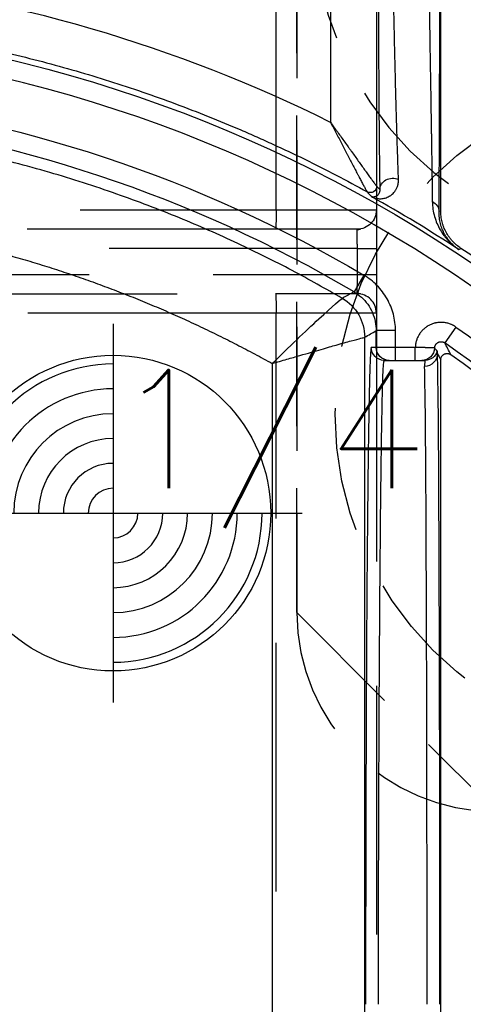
# Model space of a CAD drawing. Extents: x 2651 to 7771, y -1163 to 1075.
# Tile 122 of 256: x 4121 to 4130, y 264 to 284. Entities that reach past the tile are written whole.
import ezdxf

# ---------------------------------------------------------------- set-up
doc = ezdxf.new("R2010")
doc.units = 0
doc.header["$LTSCALE"] = 10
for name, pattern in [('CNSHID', [4, 3, -1]), ('DASHED', [0.75, 0.5, -0.25]), ('HIDDEN', [0.375, 0.25, -0.125])]:
    doc.linetypes.add(name, pattern=pattern)
doc.layers.get('0').update_dxf_attribs({"linetype": 'CONTINUOUS'})
doc.layers.get('Defpoints').update_dxf_attribs({"linetype": 'CONTINUOUS'})
for name, color, linetype in [('1', 7, 'CONTINUOUS'), ('204', 7, 'CONTINUOUS'), ('COOL', 150, 'HIDDEN'), ('DIM', 3, 'CONTINUOUS'), ('LAYER_103', 7, 'CONTINUOUS'), ('PIN', 3, 'CONTINUOUS'), ('WL1-HL', 4, 'CNSHID')]:
    doc.layers.add(name, color=color, linetype=linetype)
doc.styles.get("Standard").update_dxf_attribs({"font": 'romans.shx'})
doc.dimstyles.new('MM& INCH5', dxfattribs={"dimtxt": 5, "dimasz": 2.5, "dimexe": 1, "dimexo": 0.5, "dimtad": 0, "dimrnd": 1.38778e-17, "dimzin": 9, "dimdsep": 46, "dimtxsty": 'Standard', "dimblk": 'CLOSED', "dimcen": 0, "dimclrd": 3, "dimclre": 3, "dimclrt": 3, "dimazin": 2, "dimtfac": 0.75, "dimtofl": 0, "dimtmove": 0, "dimatfit": 3, "dimfxl": 0, "dimtolj": 1, "dimarcsym": 0})
doc.dimstyles.new('T5', dxfattribs={"dimtxt": 5, "dimasz": 4, "dimexe": 1.5, "dimexo": 1, "dimgap": 1.5, "dimtad": 0, "dimrnd": 1.38778e-17, "dimzin": 9, "dimdsep": 46, "dimtxsty": 'Standard', "dimblk": 'CLOSED', "dimcen": 0, "dimclrd": 3, "dimclre": 3, "dimclrt": 3, "dimazin": 2, "dimtfac": 0.75, "dimtofl": 0, "dimtmove": 0, "dimatfit": 3, "dimfxl": 0, "dimtolj": 1, "dimarcsym": 0})

# ---------------------------------------------------------------- blocks, each defined once
blk = doc.blocks.new('DSD')
at = {"layer": '1', "color": 6, "linetype": 'DASHED'}
for p, q in [((499.908, 511.092), (499.908, 526.896)), ((501.927, 526.896), (501.927, 511.092)), ((499.908, 511.092), (501.927, 511.092)), ((499.898, 510.703), (462.919, 510.703)), ((501.538, 510.703), (499.898, 510.703)), ((501.545, 510.315), (468.644, 510.315)), ((501.545, 509.797), (501.545, 510.315)), ((501.545, 510.315), (501.927, 510.315)), ((501.927, 510.315), (501.927, 509.797)), ((468.644, 509.797), (501.545, 509.797)), ((501.545, 509.797), (501.927, 509.797)), ((462.919, 509.408), (499.898, 509.408)), ((501.538, 509.408), (499.898, 509.408)), ((499.908, 459.883), (499.908, 509.019)), ((501.927, 509.019), (499.908, 509.019)), ((501.927, 509.019), (501.927, 460.933)), ((501.922, 508.326), (501.922, 508.663))]:
    blk.add_line(p, q, dxfattribs=at)
at = {"layer": '1', "color": 7, "linetype": 'Continuous'}
for p, q in [((503.222, 511.076), (503.222, 526.911)), ((502.084, 508.067), (502.182, 508.067)), ((502.182, 508.067), (502.312, 508.067)), ((502.312, 508.067), (502.711, 508.067)), ((503.222, 464.844), (503.222, 508.076))]:
    blk.add_line(p, q, dxfattribs=at)
at = {"layer": '1', "color": 252, "linetype": 'Continuous'}
for p, q in [((501.935, 511.57), (501.935, 526.418)), ((501.004, 525.133), (501.004, 512.855)), ((503.222, 511.076), (503.189, 511.058)), ((503.586, 510.294), (503.63, 510.319)), ((501.675, 509.779), (501.477, 509.445)), ((501.923, 508.664), (501.923, 508.326)), ((502.312, 508.664), (501.923, 508.664)), ((502.312, 508.326), (502.312, 508.664)), ((503.526, 508.737), (503.303, 508.419)), ((501.692, 464.145), (501.692, 508.531)), ((501.923, 508.326), (501.825, 508.326)), ((502.312, 508.326), (501.923, 508.326)), ((502.711, 508.326), (502.312, 508.326)), ((502.312, 508.067), (502.312, 508.326)), ((502.711, 508.067), (502.711, 508.326)), ((499.831, 508.003), (499.831, 464.659))]:
    blk.add_line(p, q, dxfattribs=at)
at = {"layer": '1', "color": 252, "linetype": 'Continuous', "extrusion": (0, 0, -1)}
for radius, start, end in [(28.376, 96.2147, 157.8612), (27.006, 96.1879, 120.5226), (27.132, 125.0137, 166.7286)]:
    blk.add_arc((-487.959, 486.516), radius, start, end, dxfattribs=at)
at = {"layer": '1', "color": 110, "linetype": 'Continuous'}
blk.add_arc((487.959, 486.516), 27.988, 21.018, 83.7852, dxfattribs=at)
at = {"layer": '1', "color": 252, "linetype": 'Continuous'}
for radius, start, end in [(26.617, 59.4774, 83.8121), (26.743, 13.2714, 54.9863)]:
    blk.add_arc((487.959, 486.516), radius, start, end, dxfattribs=at)
at = {"layer": '1', "color": 7, "linetype": 'Continuous'}
for radius, start, end in [(28.454, 56.6874, 60.8315), (28.499, 23.1464, 56.6401), (26.62, 13.3184, 54.4749)]:
    blk.add_arc((487.959, 486.516), radius, start, end, dxfattribs=at)
at = {"layer": '1', "color": 6, "linetype": 'DASHED', "extrusion": (0, 0, -1)}
blk.add_arc((-501.538, 511.092), 0.389, 180, 270, dxfattribs=at)
at = {"layer": '1', "color": 6, "linetype": 'DASHED'}
blk.add_arc((501.538, 509.019), 0.389, 0, 90, dxfattribs=at)
at = {"layer": '1', "color": 7, "linetype": 'Continuous'}
for centre, major_axis, ratio, start_param, end_param in [((487.939, 486.516), (-29.401, 0), 1, 4.251891, 4.60449), ((502.89, 495.113), (0, 12.954), 0.004451, 4.712389, 6.146594)]:
    blk.add_ellipse(centre, major_axis=major_axis, ratio=ratio, start_param=start_param, end_param=end_param, dxfattribs=at)
at = {"layer": '1', "color": 252, "linetype": 'Continuous', "extrusion": (0, 0, -1)}
for centre, major_axis, ratio, start_param, end_param in [((502.255, 511.501), (0.259, 0.004), 0.885838, 3.160401, 5.197109), ((501.805, 511.57), (-0.072, -0.108), 0.998651, 4.124129, 6.199042), ((501.805, 511.57), (0.0968, 0.0861), 0.999914, 0.727159, 2.802769), ((502.93, 511.058), (0.259, -0.002), 0.892611, 5.202832, 6.273506), ((500.785, 508.531), (-0.452, 0.786), 0.999949, 1.049185, 2.092408), ((500.785, 508.531), (-0.106, -0.901), 0.999761, 3.551938, 4.595151), ((502.084, 508.326), (0, -0.259), 0.999962, 0, 1.570796), ((502.182, 508.326), (0, 0.259), 0.999962, 3.141593, 4.712389), ((502.841, 508.326), (0, -0.259), 0.999989, 4.746385, 6.283185), ((502.905, 508.326), (0, -0.259), 0.999977, 4.993749, 6.283185), ((502.897, 508.203), (-0.259, -0.008), 0.990677, 3.173626, 4.743828)]:
    blk.add_ellipse(centre, major_axis=major_axis, ratio=ratio, start_param=start_param, end_param=end_param, dxfattribs=at)
at = {"layer": '1', "color": 252, "linetype": 'Continuous'}
for centre, major_axis, ratio, start_param, end_param in [((464.37, 486.503), (-47.418, -0.042), 0.865972, 3.795115, 3.797219), ((503.149, 495.113), (0, 13.213), 0.004363, 4.712389, 6.146594)]:
    blk.add_ellipse(centre, major_axis=major_axis, ratio=ratio, start_param=start_param, end_param=end_param, dxfattribs=at)
for points, knots in [([(501.961, 518.374), (501.961, 518.2), (501.961, 518.025), (501.961, 517.764), (501.961, 517.634), (501.962, 517.504), (501.962, 517.417), (501.962, 517.373), (501.962, 517.157), (501.962, 516.815), (501.963, 516.31), (501.965, 515.813), (501.966, 515.489), (501.967, 515.247), (501.967, 515.127), (501.967, 515.008), (501.968, 514.948), (501.968, 514.928), (501.968, 514.889), (501.969, 514.712), (501.97, 514.384), (501.973, 513.941), (501.974, 513.658), (501.976, 513.382), (501.977, 513.247), (501.978, 513.082), (501.978, 513.049), (501.979, 512.984), (501.979, 512.952), (501.98, 512.856), (501.981, 512.794), (501.982, 512.609), (501.984, 512.373), (501.987, 512.158), (501.989, 511.952), (501.99, 511.854), (501.993, 511.67), (501.994, 511.583), (501.996, 511.501)], [0, 0, 0, 0, 0.0625, 0.0625, 0.09375, 0.109375, 0.109375, 0.125, 0.125, 0.1875, 0.25, 0.3125, 0.375, 0.375, 0.40625, 0.421875, 0.421875, 0.429688, 0.429688, 0.4375, 0.5, 0.5625, 0.625, 0.625, 0.6875, 0.6875, 0.703125, 0.703125, 0.71875, 0.71875, 0.75, 0.75, 0.8125, 0.875, 0.875, 0.9375, 0.9375, 1, 1, 1, 1]), ([(503.189, 511.058), (503.189, 511.139), (503.19, 511.225), (503.191, 511.41), (503.192, 511.508), (503.193, 511.714), (503.194, 511.932), (503.196, 512.171), (503.196, 512.327), (503.196, 512.374), (503.197, 512.422), (503.197, 512.454), (503.197, 512.47), (503.197, 512.551), (503.197, 512.617), (503.198, 512.817), (503.199, 512.954), (503.2, 513.235), (503.201, 513.523), (503.201, 513.824), (503.202, 514.055), (503.202, 514.172), (503.202, 514.31), (503.203, 514.37), (503.203, 514.409), (503.203, 514.429), (503.203, 514.61), (503.203, 514.772), (503.204, 515.099), (503.205, 515.43), (503.205, 515.935), (503.206, 516.278), (503.206, 516.538), (503.206, 516.669), (503.206, 516.8), (503.206, 516.888), (503.206, 516.932), (503.206, 517.153), (503.206, 517.506), (503.206, 517.861), (503.206, 518.039)], [0, 0, 0, 0, 0.0625, 0.0625, 0.125, 0.125, 0.1875, 0.25, 0.25, 0.265625, 0.273438, 0.273438, 0.28125, 0.28125, 0.3125, 0.3125, 0.375, 0.375, 0.4375, 0.5, 0.5, 0.53125, 0.546875, 0.554688, 0.554688, 0.5625, 0.5625, 0.625, 0.625, 0.6875, 0.75, 0.8125, 0.8125, 0.84375, 0.859375, 0.859375, 0.875, 0.875, 0.9375, 1, 1, 1, 1]), ([(501.241, 509.314), (500.906, 509.504), (500.217, 509.894), (499.122, 510.434), (497.945, 510.951), (496.682, 511.431), (495.333, 511.865), (493.899, 512.239), (492.382, 512.55), (491.337, 512.682), (490.803, 512.75)], [0, 0, 0, 0, 0.104323, 0.214554, 0.330692, 0.452738, 0.580692, 0.714553, 0.854323, 1, 1, 1, 1]), ([(502.312, 508.664), (502.312, 508.777), (502.297, 508.887), (502.24, 509.103), (502.197, 509.209), (502.086, 509.403), (502.017, 509.494), (501.86, 509.653), (501.772, 509.722), (501.675, 509.779)], [0, 0, 0, 0, 0.25, 0.25, 0.5, 0.5, 0.75, 0.75, 1, 1, 1, 1]), ([(501.477, 509.445), (501.473, 509.442), (501.469, 509.44), (501.443, 509.426), (501.422, 509.414), (501.347, 509.373), (501.294, 509.344), (501.241, 509.314)], [0, 0, 0, 0, 0.053761, 0.053761, 0.326804, 0.326804, 1, 1, 1, 1]), ([(501.477, 509.445), (501.528, 509.41), (501.632, 509.341), (501.758, 509.197), (501.853, 509.031), (501.912, 508.85), (501.92, 508.725), (501.923, 508.664)], [0, 0, 0, 0, 0.195653, 0.397798, 0.602202, 0.804347, 1, 1, 1, 1]), ([(499.831, 508.003), (500.161, 508.329), (500.499, 508.651), (501.039, 509.15), (501.229, 509.316), (501.241, 509.314)], [0, 0, 0, 0, 0.5, 0.5, 1, 1, 1, 1]), ([(503.526, 508.737), (503.507, 508.751), (503.487, 508.763), (503.461, 508.776), (503.45, 508.781), (503.429, 508.791), (503.413, 508.797), (503.38, 508.809), (503.358, 508.815), (503.324, 508.822), (503.312, 508.824), (503.295, 508.827), (503.283, 508.828), (503.248, 508.831), (503.196, 508.831), (503.15, 508.825), (503.121, 508.82), (503.116, 508.818), (503.104, 508.816), (503.087, 508.811), (503.07, 508.806), (503.038, 508.795), (503.016, 508.786), (502.985, 508.77), (502.975, 508.765), (502.96, 508.756), (502.955, 508.753), (502.945, 508.746), (502.921, 508.73), (502.88, 508.698), (502.847, 508.664), (502.829, 508.642), (502.825, 508.637), (502.818, 508.628), (502.807, 508.614), (502.797, 508.6), (502.779, 508.57), (502.768, 508.55), (502.753, 508.518), (502.749, 508.507), (502.742, 508.491), (502.74, 508.485), (502.737, 508.474), (502.728, 508.447), (502.716, 508.396), (502.712, 508.349), (502.711, 508.326)], [0, 0, 0, 0, 0.0625, 0.0625, 0.078125, 0.09375, 0.125, 0.125, 0.1875, 0.1875, 0.21875, 0.21875, 0.234375, 0.25, 0.3125, 0.375, 0.375, 0.390625, 0.390625, 0.40625, 0.4375, 0.4375, 0.5, 0.5, 0.53125, 0.53125, 0.546875, 0.546875, 0.5625, 0.625, 0.6875, 0.6875, 0.703125, 0.703125, 0.71875, 0.75, 0.75, 0.8125, 0.8125, 0.84375, 0.84375, 0.859375, 0.859375, 0.875, 0.9375, 1, 1, 1, 1]), ([(499.831, 508.003), (499.929, 508.032), (500.117, 508.087), (500.382, 508.163), (500.614, 508.229), (500.812, 508.287), (500.977, 508.335), (501.194, 508.397), (501.436, 508.463), (501.643, 508.517), (501.675, 508.526), (501.691, 508.531)], [0, 0, 0, 0, 0.105119, 0.201549, 0.289295, 0.368365, 0.43877, 0.50053, 0.668056, 0.834313, 1, 1, 1, 1]), ([(501.969, 495.113), (501.969, 495.394), (501.969, 495.967), (501.97, 496.839), (501.972, 497.737), (501.975, 498.655), (501.978, 499.586), (501.982, 500.522), (501.986, 501.455), (501.992, 502.375), (501.998, 503.272), (502.005, 504.132), (502.012, 504.945), (502.02, 505.695), (502.029, 506.369), (502.039, 506.953), (502.049, 507.432), (502.06, 507.789), (502.072, 508.022), (502.08, 508.052), (502.084, 508.067)], [0, 0, 0, 0, 0.041403, 0.084471, 0.129205, 0.175604, 0.223668, 0.273397, 0.324791, 0.377851, 0.432575, 0.488964, 0.547018, 0.606736, 0.668119, 0.731167, 0.795879, 0.862255, 0.930296, 1, 1, 1, 1])]:
    blk.add_open_spline(points, degree=3, knots=knots, dxfattribs=at)
at = {"layer": '1', "color": 7, "linetype": 'Continuous'}
for points, knots in [([(502.372, 511.706), (502.369, 511.786), (502.366, 511.871), (502.36, 512.051), (502.357, 512.146), (502.35, 512.347), (502.344, 512.557), (502.337, 512.787), (502.332, 512.966), (502.33, 513.027), (502.328, 513.105), (502.327, 513.12), (502.327, 513.152), (502.325, 513.199), (502.321, 513.374), (502.316, 513.538), (502.309, 513.806), (502.303, 514.081), (502.292, 514.511), (502.286, 514.81), (502.282, 514.981), (502.282, 515), (502.281, 515.038), (502.28, 515.058), (502.279, 515.115), (502.277, 515.231), (502.274, 515.347), (502.269, 515.581), (502.263, 515.896), (502.254, 516.376), (502.245, 516.865), (502.239, 517.196), (502.235, 517.405), (502.235, 517.447), (502.233, 517.531), (502.231, 517.657), (502.229, 517.826), (502.227, 517.952), (502.225, 518.037), (502.225, 518.079), (502.223, 518.205), (502.221, 518.29), (502.22, 518.374)], [0, 0, 0, 0, 0.0625, 0.0625, 0.125, 0.125, 0.1875, 0.25, 0.25, 0.28125, 0.28125, 0.289063, 0.289063, 0.296875, 0.3125, 0.375, 0.375, 0.4375, 0.5, 0.5625, 0.5625, 0.570313, 0.570313, 0.578125, 0.578125, 0.59375, 0.625, 0.625, 0.6875, 0.75, 0.8125, 0.875, 0.875, 0.890625, 0.890625, 0.90625, 0.9375, 0.953125, 0.953125, 0.96875, 0.96875, 1, 1, 1, 1]), ([(502.947, 518.039), (502.95, 517.867), (502.955, 517.524), (502.961, 517.183), (502.964, 516.97), (502.965, 516.927), (502.966, 516.842), (502.968, 516.715), (502.97, 516.589), (502.974, 516.338), (502.979, 516.006), (502.987, 515.517), (502.992, 515.197), (502.997, 514.88), (503, 514.724), (503.002, 514.549), (503.003, 514.53), (503.003, 514.491), (503.004, 514.433), (503.006, 514.299), (503.008, 514.186), (503.012, 513.962), (503.017, 513.67), (503.021, 513.391), (503.025, 513.118), (503.028, 512.985), (503.031, 512.79), (503.032, 512.726), (503.033, 512.647), (503.033, 512.631), (503.034, 512.6), (503.034, 512.553), (503.037, 512.384), (503.039, 512.238), (503.043, 512.014), (503.044, 511.907), (503.047, 511.754), (503.047, 511.704), (503.048, 511.644), (503.048, 511.632), (503.049, 511.608), (503.049, 511.573), (503.051, 511.446), (503.052, 511.34), (503.053, 511.261)], [0, 0, 0, 0, 0.0625, 0.125, 0.125, 0.140625, 0.140625, 0.15625, 0.1875, 0.1875, 0.25, 0.3125, 0.375, 0.375, 0.4375, 0.4375, 0.445312, 0.445312, 0.453125, 0.46875, 0.5, 0.5, 0.5625, 0.625, 0.625, 0.6875, 0.6875, 0.71875, 0.71875, 0.726562, 0.726562, 0.734375, 0.75, 0.8125, 0.8125, 0.875, 0.875, 0.90625, 0.90625, 0.914062, 0.914062, 0.921875, 0.9375, 1, 1, 1, 1]), ([(491.031, 514.845), (491.501, 514.794), (491.969, 514.731), (492.553, 514.638), (492.67, 514.619), (492.844, 514.589), (492.903, 514.579), (493.019, 514.558), (493.31, 514.506), (493.599, 514.448), (494.29, 514.303), (495.205, 514.087), (496.557, 513.695), (497.888, 513.238), (498.762, 512.889), (499.304, 512.656), (499.466, 512.585), (499.628, 512.513), (499.736, 512.464), (499.79, 512.44), (500.058, 512.317), (500.272, 512.216), (500.909, 511.904), (501.328, 511.686), (501.742, 511.457)], [0, 0, 0, 0, 0.125, 0.125, 0.15625, 0.15625, 0.171875, 0.171875, 0.1875, 0.25, 0.25, 0.375, 0.5, 0.625, 0.75, 0.75, 0.78125, 0.796875, 0.796875, 0.8125, 0.8125, 0.875, 0.875, 1, 1, 1, 1]), ([(501.004, 512.855), (501.014, 512.836), (501.023, 512.818), (501.042, 512.782), (501.052, 512.764), (501.081, 512.709), (501.118, 512.637), (501.175, 512.529), (501.231, 512.423), (501.277, 512.334), (501.309, 512.272), (501.323, 512.246), (501.332, 512.229), (501.336, 512.22), (501.359, 512.176), (501.377, 512.142), (501.412, 512.074), (501.43, 512.04), (501.464, 511.974), (501.481, 511.941), (501.515, 511.877), (501.535, 511.838), (501.555, 511.8), (501.563, 511.785), (501.567, 511.777), (501.579, 511.755), (501.587, 511.74), (501.609, 511.697), (501.624, 511.67), (501.644, 511.631), (501.654, 511.612), (501.665, 511.592), (501.67, 511.583), (501.673, 511.578), (501.675, 511.574), (501.682, 511.561), (501.693, 511.54), (501.708, 511.512), (501.717, 511.497), (501.722, 511.488), (501.725, 511.484), (501.728, 511.478), (501.731, 511.474), (501.733, 511.47), (501.734, 511.465), (501.745, 511.454), (501.741, 511.458)], [0, 0, 0, 0, 0.03125, 0.03125, 0.0625, 0.0625, 0.125, 0.1875, 0.25, 0.3125, 0.34375, 0.359375, 0.359375, 0.375, 0.375, 0.4375, 0.4375, 0.5, 0.5, 0.5625, 0.5625, 0.625, 0.640625, 0.640625, 0.65625, 0.65625, 0.6875, 0.6875, 0.75, 0.75, 0.78125, 0.796875, 0.804687, 0.804687, 0.8125, 0.8125, 0.84375, 0.875, 0.90625, 0.90625, 0.921875, 0.921875, 0.9375, 0.9375, 0.96875, 1, 1, 1, 1]), ([(501.004, 512.855), (501.028, 512.821), (501.052, 512.788), (501.088, 512.738), (501.1, 512.722), (501.124, 512.688), (501.136, 512.672), (501.172, 512.622), (501.219, 512.556), (501.29, 512.458), (501.348, 512.377), (501.389, 512.321), (501.406, 512.296), (501.418, 512.28), (501.424, 512.272), (501.452, 512.232), (501.475, 512.201), (501.52, 512.138), (501.542, 512.107), (501.585, 512.046), (501.607, 512.017), (501.649, 511.958), (501.675, 511.922), (501.7, 511.886), (501.71, 511.872), (501.715, 511.866), (501.73, 511.845), (501.74, 511.831), (501.768, 511.792), (501.786, 511.767), (501.812, 511.731), (501.825, 511.714), (501.837, 511.697), (501.845, 511.687), (501.848, 511.681), (501.86, 511.666), (501.874, 511.647), (501.893, 511.622), (501.903, 511.608), (501.91, 511.599), (501.913, 511.595), (501.917, 511.589), (501.92, 511.586), (501.924, 511.582), (501.926, 511.578), (501.937, 511.568), (501.932, 511.571)], [0, 0, 0, 0, 0.0625, 0.0625, 0.09375, 0.09375, 0.125, 0.125, 0.1875, 0.25, 0.3125, 0.34375, 0.359375, 0.359375, 0.375, 0.375, 0.4375, 0.4375, 0.5, 0.5, 0.5625, 0.5625, 0.625, 0.640625, 0.640625, 0.65625, 0.65625, 0.6875, 0.6875, 0.75, 0.75, 0.78125, 0.796875, 0.796875, 0.8125, 0.8125, 0.84375, 0.875, 0.90625, 0.90625, 0.921875, 0.921875, 0.9375, 0.9375, 0.96875, 1, 1, 1, 1]), ([(501.827, 511.361), (501.847, 511.351), (501.869, 511.342), (501.888, 511.335), (501.926, 511.324), (501.953, 511.32), (502.007, 511.317), (502.035, 511.318), (502.09, 511.327), (502.118, 511.335), (502.159, 511.352), (502.173, 511.359), (502.193, 511.371), (502.2, 511.375), (502.213, 511.383), (502.22, 511.388), (502.239, 511.403), (502.251, 511.413), (502.275, 511.437), (502.287, 511.45), (502.308, 511.479), (502.318, 511.495), (502.336, 511.528), (502.344, 511.547), (502.355, 511.576), (502.358, 511.587), (502.362, 511.603), (502.363, 511.608), (502.366, 511.62), (502.367, 511.625), (502.369, 511.643), (502.371, 511.655), (502.372, 511.68), (502.373, 511.693), (502.372, 511.706)], [0, 0, 0, 0, 0.0625, 0.125, 0.125, 0.25, 0.25, 0.375, 0.375, 0.5, 0.5, 0.5625, 0.5625, 0.59375, 0.59375, 0.625, 0.625, 0.6875, 0.6875, 0.75, 0.75, 0.8125, 0.8125, 0.875, 0.875, 0.90625, 0.90625, 0.921875, 0.921875, 0.9375, 0.9375, 0.96875, 0.96875, 1, 1, 1, 1]), ([(501.996, 511.501), (501.996, 511.496), (501.996, 511.487), (501.995, 511.478), (501.994, 511.469), (501.993, 511.465), (501.991, 511.457), (501.988, 511.446), (501.984, 511.436), (501.979, 511.423), (501.975, 511.418), (501.965, 511.402), (501.957, 511.393), (501.945, 511.382), (501.941, 511.378), (501.933, 511.372), (501.92, 511.364), (501.907, 511.359), (501.89, 511.354), (501.881, 511.353), (501.865, 511.352), (501.857, 511.353), (501.847, 511.354), (501.842, 511.356), (501.838, 511.357), (501.834, 511.359), (501.829, 511.36), (501.825, 511.362)], [0, 0, 0, 0, 0.03125, 0.0625, 0.0625, 0.09375, 0.09375, 0.125, 0.1875, 0.1875, 0.25, 0.25, 0.375, 0.375, 0.4375, 0.4375, 0.5, 0.625, 0.625, 0.75, 0.75, 0.875, 0.875, 0.9375, 0.96875, 0.96875, 1, 1, 1, 1]), ([(503.053, 511.261), (503.054, 511.208), (503.059, 511.156), (503.074, 511.056), (503.085, 511.007), (503.112, 510.912), (503.128, 510.867), (503.166, 510.779), (503.187, 510.736), (503.234, 510.655), (503.26, 510.616), (503.301, 510.56), (503.323, 510.533), (503.346, 510.506), (503.361, 510.489), (503.369, 510.481), (503.408, 510.438), (503.442, 510.407), (503.494, 510.362), (503.521, 510.341), (503.553, 510.317), (503.569, 510.306), (503.577, 510.3), (503.586, 510.294)], [0, 0, 0, 0, 0.125, 0.125, 0.25, 0.25, 0.375, 0.375, 0.5, 0.5, 0.625, 0.625, 0.6875, 0.71875, 0.71875, 0.75, 0.75, 0.875, 0.875, 0.9375, 0.96875, 0.984375, 1, 1, 1, 1]), ([(503.587, 510.293), (503.583, 510.296), (503.58, 510.299), (503.576, 510.301), (503.572, 510.304), (503.561, 510.312), (503.536, 510.33), (503.516, 510.347), (503.476, 510.381), (503.45, 510.406), (503.42, 510.439), (503.409, 510.452), (503.386, 510.48), (503.369, 510.501), (503.338, 510.545), (503.299, 510.606), (503.268, 510.673), (503.24, 510.743), (503.228, 510.78), (503.208, 510.855), (503.201, 510.894), (503.191, 510.974), (503.188, 511.016), (503.189, 511.058)], [0, 0, 0, 0, 0.007813, 0.007813, 0.015625, 0.03125, 0.0625, 0.125, 0.125, 0.25, 0.25, 0.28125, 0.3125, 0.375, 0.375, 0.5, 0.625, 0.625, 0.75, 0.75, 0.875, 0.875, 1, 1, 1, 1]), ([(503.63, 510.319), (503.599, 510.34), (503.539, 510.385), (503.486, 510.436), (503.448, 510.477), (503.436, 510.492), (503.418, 510.514), (503.412, 510.521), (503.401, 510.536), (503.373, 510.574), (503.329, 510.645), (503.298, 510.713), (503.281, 510.756), (503.277, 510.765), (503.271, 510.783), (503.268, 510.792), (503.259, 510.818), (503.254, 510.836), (503.241, 510.891), (503.227, 510.964), (503.222, 511.039), (503.222, 511.076)], [0, 0, 0, 0, 0.125, 0.25, 0.25, 0.3125, 0.3125, 0.34375, 0.34375, 0.375, 0.5, 0.625, 0.625, 0.65625, 0.65625, 0.6875, 0.6875, 0.75, 0.75, 0.875, 1, 1, 1, 1]), ([(503.1, 508.317), (503.1, 508.323), (503.101, 508.335), (503.104, 508.346), (503.106, 508.353), (503.107, 508.358), (503.109, 508.362), (503.113, 508.37), (503.117, 508.378), (503.121, 508.384), (503.124, 508.388), (503.127, 508.392), (503.129, 508.396), (503.134, 508.401), (503.142, 508.409), (503.151, 508.417), (503.158, 508.421), (503.162, 508.424), (503.166, 508.426), (503.174, 508.43), (503.182, 508.434), (503.189, 508.436), (503.193, 508.437), (503.198, 508.439), (503.203, 508.44), (503.21, 508.441), (503.221, 508.443), (503.233, 508.442), (503.24, 508.442), (503.245, 508.441), (503.25, 508.441), (503.259, 508.439), (503.267, 508.437), (503.274, 508.434), (503.279, 508.433), (503.283, 508.431), (503.287, 508.429), (503.294, 508.425), (503.299, 508.422), (503.303, 508.419)], [0, 0, 0, 0, 0.0625, 0.125, 0.125, 0.15625, 0.15625, 0.1875, 0.25, 0.25, 0.28125, 0.28125, 0.3125, 0.3125, 0.375, 0.4375, 0.4375, 0.46875, 0.46875, 0.5, 0.5625, 0.5625, 0.59375, 0.59375, 0.625, 0.625, 0.6875, 0.75, 0.75, 0.78125, 0.78125, 0.8125, 0.875, 0.875, 0.90625, 0.90625, 0.9375, 0.9375, 1, 1, 1, 1]), ([(503.103, 508.317), (503.098, 508.317), (503.094, 508.317), (503.089, 508.318), (503.084, 508.318), (503.079, 508.318), (503.075, 508.318), (503.07, 508.318), (503.065, 508.318), (503.061, 508.318), (503.056, 508.318), (503.051, 508.319), (503.047, 508.319), (503.042, 508.319), (503.037, 508.319), (503.019, 508.319), (503.003, 508.32), (502.967, 508.321), (502.948, 508.321), (502.921, 508.322), (502.916, 508.322), (502.905, 508.322), (502.888, 508.323), (502.86, 508.323), (502.836, 508.324), (502.818, 508.324), (502.812, 508.324), (502.799, 508.324), (502.793, 508.325), (502.762, 508.325), (502.737, 508.326), (502.711, 508.326)], [0, 0, 0, 0, 0.0625, 0.0625, 0.09375, 0.09375, 0.125, 0.125, 0.25, 0.25, 0.28125, 0.28125, 0.3125, 0.3125, 0.375, 0.375, 0.5, 0.5, 0.625, 0.625, 0.65625, 0.65625, 0.6875, 0.75, 0.8125, 0.8125, 0.84375, 0.84375, 0.875, 0.875, 1, 1, 1, 1]), ([(503.157, 508.203), (503.156, 508.211), (503.156, 508.217), (503.156, 508.23), (503.156, 508.235), (503.158, 508.241), (503.151, 508.25), (503.161, 508.249), (503.154, 508.254)], [0, 0, 0, 0, 0.25, 0.25, 0.5, 0.5, 0.75, 1, 1, 1, 1]), ([(502.711, 508.067), (502.72, 508.067), (502.728, 508.067), (502.741, 508.067), (502.746, 508.067), (502.751, 508.067), (502.755, 508.067), (502.773, 508.067), (502.765, 508.067), (502.785, 508.067), (502.774, 508.067), (502.801, 508.067), (502.783, 508.067), (502.819, 508.067), (502.793, 508.067), (502.828, 508.067), (502.802, 508.067), (502.834, 508.067), (502.812, 508.067), (502.841, 508.067), (502.821, 508.067), (502.844, 508.067), (502.83, 508.067), (502.845, 508.067), (502.84, 508.067)], [0, 0, 0, 0, 0.125, 0.125, 0.1875, 0.1875, 0.25, 0.3125, 0.3125, 0.375, 0.375, 0.5, 0.5, 0.625, 0.625, 0.6875, 0.6875, 0.75, 0.75, 0.875, 0.875, 0.9375, 0.9375, 1, 1, 1, 1]), ([(502.841, 508.067), (502.849, 508.067), (502.859, 508.067), (502.88, 508.067), (502.892, 508.067), (502.905, 508.067)], [0, 0, 0, 0, 0.5, 0.5, 1, 1, 1, 1]), ([(502.904, 508.067), (502.909, 508.068), (502.906, 508.061), (502.905, 508.055), (502.905, 508.05), (502.904, 508.046), (502.902, 508.032), (502.901, 508.026), (502.9, 508.013), (502.899, 508.007), (502.898, 507.984), (502.897, 507.966), (502.897, 507.946)], [0, 0, 0, 0, 0.125, 0.25, 0.25, 0.5, 0.5, 0.625, 0.625, 0.75, 0.75, 1, 1, 1, 1]), ([(503.222, 508.076), (503.222, 508.082), (503.223, 508.094), (503.225, 508.105), (503.228, 508.113), (503.229, 508.117), (503.231, 508.122), (503.234, 508.13), (503.238, 508.138), (503.242, 508.145), (503.245, 508.149), (503.247, 508.153), (503.25, 508.156), (503.255, 508.162), (503.263, 508.171), (503.272, 508.178), (503.279, 508.183), (503.283, 508.186), (503.287, 508.188), (503.295, 508.193), (503.303, 508.196), (503.311, 508.199), (503.315, 508.2), (503.32, 508.201), (503.324, 508.202), (503.332, 508.204), (503.343, 508.205), (503.355, 508.205), (503.363, 508.205), (503.368, 508.204), (503.373, 508.204), (503.381, 508.202), (503.39, 508.2), (503.397, 508.197), (503.402, 508.195), (503.406, 508.193), (503.41, 508.191), (503.417, 508.188), (503.422, 508.185), (503.427, 508.181)], [0, 0, 0, 0, 0.0625, 0.125, 0.125, 0.15625, 0.15625, 0.1875, 0.25, 0.25, 0.28125, 0.28125, 0.3125, 0.3125, 0.375, 0.4375, 0.4375, 0.46875, 0.46875, 0.5, 0.5625, 0.5625, 0.59375, 0.59375, 0.625, 0.625, 0.6875, 0.75, 0.75, 0.78125, 0.78125, 0.8125, 0.875, 0.875, 0.90625, 0.90625, 0.9375, 0.9375, 1, 1, 1, 1])]:
    blk.add_open_spline(points, degree=3, knots=knots, dxfattribs=at)
for points in [[(501.742, 511.457), (501.742, 511.457), (501.743, 511.457), (501.743, 511.457)], [(501.241, 509.314), (501.241, 509.314), (501.241, 509.314), (501.241, 509.314)], [(501.691, 508.531), (501.691, 508.531), (501.691, 508.531), (501.692, 508.531)], [(503.154, 508.254), (503.134, 508.275), (503.116, 508.296), (503.1, 508.317)]]:
    blk.add_open_spline(points, degree=3, dxfattribs=at)
at = {"layer": '1', "color": 252, "linetype": 'Continuous'}
for points in [[(501.743, 511.457), (501.771, 511.425), (501.799, 511.393), (501.827, 511.361)], [(501.692, 508.531), (501.769, 508.575), (501.846, 508.619), (501.923, 508.664)], [(503.427, 508.181), (503.386, 508.261), (503.345, 508.34), (503.303, 508.419)], [(503.157, 508.203), (503.178, 508.161), (503.2, 508.118), (503.222, 508.076)]]:
    blk.add_open_spline(points, degree=3, dxfattribs=at)
at = {"layer": '1', "color": 6, "linetype": 'DASHED'}
for points in [[(488.461, 511.092), (499.908, 511.092)], [(501.539, 510.696), (501.609, 510.71)], [(501.609, 509.401), (501.539, 509.416)], [(499.908, 509.019), (462.929, 509.019)]]:
    blk.add_open_spline(points, degree=1, dxfattribs=at)
for points, knots in [([(499.908, 511.092), (499.908, 510.99), (499.907, 510.889), (499.904, 510.745), (499.902, 510.702), (499.897, 510.703)], [0, 0, 0, 0, 0.5, 0.5, 1, 1, 1, 1]), ([(501.545, 510.315), (501.543, 510.416), (501.541, 510.518), (501.539, 510.661), (501.542, 510.706), (501.536, 510.703)], [0, 0, 0, 0, 0.5, 0.5, 1, 1, 1, 1]), ([(501.538, 509.408), (501.539, 509.413), (501.54, 509.424), (501.542, 509.498), (501.544, 509.593), (501.545, 509.696), (501.545, 509.764), (501.545, 509.797)], [0, 0, 0, 0, 0.240928, 0.461441, 0.661485, 0.841017, 1, 1, 1, 1]), ([(499.897, 509.408), (499.902, 509.409), (499.904, 509.366), (499.907, 509.222), (499.908, 509.121), (499.908, 509.019)], [0, 0, 0, 0, 0.5, 0.5, 1, 1, 1, 1])]:
    blk.add_open_spline(points, degree=3, knots=knots, dxfattribs=at)
for points in [[(501.927, 511.094), (501.927, 511.09), (501.927, 510.77), (501.927, 510.315)], [(501.927, 509.797), (501.927, 509.341), (501.927, 509.015), (501.927, 509.022)]]:
    blk.add_rational_spline(points, [1, 0.804737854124, 0.804737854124, 1], degree=3, dxfattribs=at)
at = {"layer": '1', "color": 252, "linetype": 'Continuous'}
for points, weights in [([(490.56, 510.947), (493.826, 510.592), (496.958, 509.597), (499.831, 508.003)], [1, 0.98681524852, 0.98681524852, 1]), ([(501.825, 508.326), (501.757, 508.326), (501.71, 502.853), (501.71, 495.113)], [1, 0.804737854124, 0.804737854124, 1])]:
    blk.add_rational_spline(points, weights, degree=3, dxfattribs=at)
blk = doc.blocks.new('*D143')
at = {"layer": 'Defpoints', "color": 0}
for p in [(4171.684, 387.642), (3870.047, 255.642), (3896.684, 255.642)]:
    blk.add_point(p, dxfattribs=at)
at = {"layer": 'DIM', "color": 3, "lineweight": -2}
blk.add_line((3896.184, 255.642), (3870.047, 255.642), dxfattribs=at)
at = {"layer": 'DIM', "color": 3, "insert": (3847.041, 255.642), "char_height": 5, "attachment_point": 5}
blk.add_mtext('\\A1;132 [5.197]', dxfattribs=at)
blk = doc.blocks.new('_Closed')
at = {"color": 0, "linetype": 'ByBlock', "lineweight": -2}
for p, q in [((-1, 0.1667), (0, 0)), ((-1, 0.1667), (-1, -0.1667)), ((0, 0), (-1, -0.1667)), ((0, 0), (-1, 0))]:
    blk.add_line(p, q, dxfattribs=at)
blk = doc.blocks.new('*D144')
at = {"layer": 'Defpoints', "color": 0}
for p in [(4171.684, 387.642), (3870.047, 263.642), (3962.156, 262.642)]:
    blk.add_point(p, dxfattribs=at)
at = {"layer": 'DIM', "color": 3, "lineweight": -2}
for p, q in [((3875.047, 263.642), (3870.047, 263.642)), ((3880.047, 262.642), (3875.047, 263.642)), ((3961.656, 262.642), (3880.047, 262.642))]:
    blk.add_line(p, q, dxfattribs=at)
at = {"layer": 'DIM', "color": 3, "insert": (3847.041, 263.642), "char_height": 5, "attachment_point": 5}
blk.add_mtext('\\A1;125 [4.921]', dxfattribs=at)
blk = doc.blocks.new('*D145')
at = {"layer": 'Defpoints', "color": 0}
for p in [(4171.684, 387.642), (3870.047, 212.642), (3896.684, 212.642)]:
    blk.add_point(p, dxfattribs=at)
at = {"layer": 'DIM', "color": 3, "lineweight": -2}
blk.add_line((3896.184, 212.642), (3870.047, 212.642), dxfattribs=at)
at = {"layer": 'DIM', "color": 3, "insert": (3849.422, 212.642), "char_height": 5, "attachment_point": 5}
blk.add_mtext('\\A1;175 [6.89]', dxfattribs=at)
blk = doc.blocks.new('*D146')
at = {"layer": 'Defpoints', "color": 0}
for p in [(4171.684, 387.642), (3870.047, 182.642), (3896.684, 182.642)]:
    blk.add_point(p, dxfattribs=at)
at = {"layer": 'DIM', "color": 3, "lineweight": -2}
blk.add_line((3896.184, 182.642), (3870.047, 182.642), dxfattribs=at)
at = {"layer": 'DIM', "color": 3, "insert": (3846.684, 182.642), "char_height": 5, "attachment_point": 5}
blk.add_mtext('\\A1;205 [8.071]', dxfattribs=at)
blk = doc.blocks.new('*D147')
at = {"layer": 'Defpoints', "color": 0}
for p in [(4171.684, 387.642), (3870.047, 162.642), (3896.684, 162.642)]:
    blk.add_point(p, dxfattribs=at)
at = {"layer": 'DIM', "color": 3, "lineweight": -2}
blk.add_line((3896.184, 162.642), (3870.047, 162.642), dxfattribs=at)
at = {"layer": 'DIM', "color": 3, "insert": (3846.684, 162.642), "char_height": 5, "attachment_point": 5}
blk.add_mtext('\\A1;225 [8.858]', dxfattribs=at)
blk = doc.blocks.new('*D148')
at = {"layer": 'Defpoints', "color": 0}
for p in [(4171.684, 387.642), (3870.047, 119.642), (3896.684, 119.642)]:
    blk.add_point(p, dxfattribs=at)
at = {"layer": 'DIM', "color": 3, "lineweight": -2}
blk.add_line((3896.184, 119.642), (3870.047, 119.642), dxfattribs=at)
at = {"layer": 'DIM', "color": 3, "insert": (3844.303, 119.642), "char_height": 5, "attachment_point": 5}
blk.add_mtext('\\A1;268 [10.551]', dxfattribs=at)
blk = doc.blocks.new('*D149')
at = {"layer": 'Defpoints', "color": 0}
for p in [(4171.684, 387.642), (3870.047, 12.642), (3896.684, 12.642)]:
    blk.add_point(p, dxfattribs=at)
at = {"layer": 'DIM', "color": 3, "lineweight": -2}
blk.add_line((3896.184, 12.642), (3870.047, 12.642), dxfattribs=at)
at = {"layer": 'DIM', "color": 3, "insert": (3844.303, 12.642), "char_height": 5, "attachment_point": 5}
blk.add_mtext('\\A1;375 [14.764]', dxfattribs=at)
blk = doc.blocks.new('*D150')
at = {"layer": 'Defpoints', "color": 0}
for p in [(4171.684, 387.642), (3870.047, 55.642), (3896.684, 55.642)]:
    blk.add_point(p, dxfattribs=at)
at = {"layer": 'DIM', "color": 3, "lineweight": -2}
blk.add_line((3896.184, 55.642), (3870.047, 55.642), dxfattribs=at)
at = {"layer": 'DIM', "color": 3, "insert": (3844.303, 55.642), "char_height": 5, "attachment_point": 5}
blk.add_mtext('\\A1;332 [13.071]', dxfattribs=at)
blk = doc.blocks.new('*D151')
at = {"layer": 'Defpoints', "color": 0}
for p in [(4171.684, 387.642), (3870.047, -22.358), (3962.156, -22.358)]:
    blk.add_point(p, dxfattribs=at)
at = {"layer": 'DIM', "color": 3, "lineweight": -2}
blk.add_line((3961.656, -22.358), (3870.047, -22.358), dxfattribs=at)
at = {"layer": 'DIM', "color": 3, "insert": (3844.303, -22.358), "char_height": 5, "attachment_point": 5}
blk.add_mtext('\\A1;410 [16.142]', dxfattribs=at)
blk = doc.blocks.new('*D152')
at = {"layer": 'Defpoints', "color": 0}
for p in [(4171.684, 387.642), (3870.047, -84.358), (3941.504, -84.358)]:
    blk.add_point(p, dxfattribs=at)
at = {"layer": 'DIM', "color": 3, "lineweight": -2}
blk.add_line((3941.004, -84.358), (3870.047, -84.358), dxfattribs=at)
at = {"layer": 'DIM', "color": 3, "insert": (3844.303, -84.358), "char_height": 5, "attachment_point": 5}
blk.add_mtext('\\A1;472 [18.583]', dxfattribs=at)
blk = doc.blocks.new('*D153')
at = {"layer": 'Defpoints', "color": 0}
for p in [(4171.684, 387.642), (3870.047, -57.358), (4069.264, -57.358)]:
    blk.add_point(p, dxfattribs=at)
at = {"layer": 'DIM', "color": 3, "lineweight": -2}
blk.add_line((4068.764, -57.358), (3870.047, -57.358), dxfattribs=at)
at = {"layer": 'DIM', "color": 3, "insert": (3846.684, -57.358), "char_height": 5, "attachment_point": 5}
blk.add_mtext('\\A1;445 [17.52]', dxfattribs=at)
blk = doc.blocks.new('*D154')
at = {"layer": 'Defpoints', "color": 0}
for p in [(4171.684, 387.642), (3870.047, -104.358), (4071.444, -104.358)]:
    blk.add_point(p, dxfattribs=at)
at = {"layer": 'DIM', "color": 3, "lineweight": -2}
blk.add_line((4070.944, -104.358), (3870.047, -104.358), dxfattribs=at)
at = {"layer": 'DIM', "color": 3, "insert": (3846.684, -104.358), "char_height": 5, "attachment_point": 5}
blk.add_mtext('\\A1;492 [19.37]', dxfattribs=at)
blk = doc.blocks.new('*D155')
at = {"layer": 'Defpoints', "color": 0}
for p in [(4171.684, 387.642), (3870.047, -124.358), (4057.484, -124.358)]:
    blk.add_point(p, dxfattribs=at)
at = {"layer": 'DIM', "color": 3, "lineweight": -2}
blk.add_line((4056.984, -124.358), (3870.047, -124.358), dxfattribs=at)
at = {"layer": 'DIM', "color": 3, "insert": (3844.303, -124.358), "char_height": 5, "attachment_point": 5}
blk.add_mtext('\\A1;512 [20.157]', dxfattribs=at)
blk = doc.blocks.new('*D191')
at = {"layer": 'Defpoints', "color": 0}
for p in [(4171.684, 387.642), (3870.047, 190.642), (4098.024, 184.442)]:
    blk.add_point(p, dxfattribs=at)
at = {"layer": 'DIM', "color": 3, "lineweight": -2}
for p, q in [((3875.047, 190.642), (3870.047, 190.642)), ((3880.047, 184.442), (3875.047, 190.642)), ((4097.524, 184.442), (3880.047, 184.442))]:
    blk.add_line(p, q, dxfattribs=at)
at = {"layer": 'DIM', "color": 3, "insert": (3851.446, 190.642), "char_height": 5, "attachment_point": 5}
blk.add_mtext('\\A1;203.2 [8]', dxfattribs=at)
blk = doc.blocks.new('*D192')
at = {"layer": 'Defpoints', "color": 0}
for p in [(4171.684, 387.642), (3870.047, 32.042), (4076.434, 32.042)]:
    blk.add_point(p, dxfattribs=at)
at = {"layer": 'DIM', "color": 3, "lineweight": -2}
blk.add_line((4075.934, 32.042), (3870.047, 32.042), dxfattribs=at)
at = {"layer": 'DIM', "color": 3, "insert": (3849.065, 32.042), "char_height": 5, "attachment_point": 5}
blk.add_mtext('\\A1;355.6 [14]', dxfattribs=at)
blk = doc.blocks.new('*D194')
at = {"layer": 'Defpoints', "color": 0}
for p in [(4171.684, 387.642), (3974.684, -117.538), (3974.684, -149.953)]:
    blk.add_point(p, dxfattribs=at)
at = {"layer": 'DIM', "color": 3, "lineweight": -2}
blk.add_line((3974.684, -118.038), (3974.684, -149.953), dxfattribs=at)
at = {"layer": 'DIM', "color": 3, "insert": (3974.684, -172.959), "char_height": 5, "attachment_point": 5, "rotation": 90}
blk.add_mtext('\\A1;197 [7.756]', dxfattribs=at)
blk = doc.blocks.new('*D195')
at = {"layer": 'Defpoints', "color": 0}
for p in [(4171.684, 387.642), (4046.684, -137.358), (4046.684, -149.953)]:
    blk.add_point(p, dxfattribs=at)
at = {"layer": 'DIM', "color": 3, "lineweight": -2}
blk.add_line((4046.684, -137.858), (4046.684, -149.953), dxfattribs=at)
at = {"layer": 'DIM', "color": 3, "insert": (4046.684, -172.959), "char_height": 5, "attachment_point": 5, "rotation": 90}
blk.add_mtext('\\A1;125 [4.921]', dxfattribs=at)
blk = doc.blocks.new('*D196')
at = {"layer": 'Defpoints', "color": 0}
for p in [(4171.684, 387.642), (4064.684, -131.558), (4064.684, -149.953)]:
    blk.add_point(p, dxfattribs=at)
at = {"layer": 'DIM', "color": 3, "lineweight": -2}
blk.add_line((4064.684, -132.058), (4064.684, -149.953), dxfattribs=at)
at = {"layer": 'DIM', "color": 3, "insert": (4064.684, -172.959), "char_height": 5, "attachment_point": 5, "rotation": 90}
blk.add_mtext('\\A1;107 [4.213]', dxfattribs=at)
blk = doc.blocks.new('*D197')
at = {"layer": 'Defpoints', "color": 0}
for p in [(4171.684, 387.642), (4086.684, -119.598), (4086.684, -149.953)]:
    blk.add_point(p, dxfattribs=at)
at = {"layer": 'DIM', "color": 3, "lineweight": -2}
blk.add_line((4086.684, -120.098), (4086.684, -149.953), dxfattribs=at)
at = {"layer": 'DIM', "color": 3, "insert": (4086.684, -170.935), "char_height": 5, "attachment_point": 5, "rotation": 90}
blk.add_mtext('\\A1;85 [3.346]', dxfattribs=at)
blk = doc.blocks.new('*D198')
at = {"layer": 'Defpoints', "color": 0}
for p in [(4171.684, 387.642), (4096.684, -84.778), (4096.684, -149.953)]:
    blk.add_point(p, dxfattribs=at)
at = {"layer": 'DIM', "color": 3, "lineweight": -2}
blk.add_line((4096.684, -85.278), (4096.684, -149.953), dxfattribs=at)
at = {"layer": 'DIM', "color": 3, "insert": (4096.684, -170.935), "char_height": 5, "attachment_point": 5, "rotation": 90}
blk.add_mtext('\\A1;75 [2.953]', dxfattribs=at)
blk = doc.blocks.new('*D279')
at = {"layer": 'Defpoints', "color": 0}
for p in [(4171.684, 387.642), (3870.047, -67.358), (3896.684, -67.358)]:
    blk.add_point(p, dxfattribs=at)
at = {"layer": 'DIM', "color": 3, "lineweight": -2}
blk.add_line((3896.184, -67.358), (3870.047, -67.358), dxfattribs=at)
at = {"layer": 'DIM', "color": 3, "insert": (3844.303, -67.358), "char_height": 5, "attachment_point": 5}
blk.add_mtext('\\A1;455 [17.913]', dxfattribs=at)
blk = doc.blocks.new('117')
at = {"layer": 'WL1-HL'}
for radius in [13.87, 10.3]:
    blk.add_circle((254.95, 1693.104), radius, dxfattribs=at)
blk = doc.blocks.new('A$C257357D5')
at = {"layer": 'COOL'}
blk.add_blockref('117', (-315.95, -1725.104), dxfattribs=at)
blk = doc.blocks.new('*U6', base_point=(965.4695, 1808.9548))
blk.add_circle((965.4695, 1808.9548), 0.5)
for radius, start, end in [(0.4724, 90, 180), (0.3937, 90, 180), (0.315, 90, 180), (0.2362, 90, 180), (0.1575, 90, 180), (0.0787, 90, 180), (0.0787, 270, 0), (0.1575, 270, 0), (0.2362, 270, 0), (0.315, 270, 0), (0.3937, 270, 0), (0.4724, 270, 0)]:
    blk.add_arc((965.4695, 1808.9548), radius, start, end)
at = {"layer": 'PIN'}
for p, q in [((965.4695, 1809.5548), (965.4695, 1808.3548)), ((964.8695, 1808.9548), (966.0695, 1808.9548))]:
    blk.add_line(p, q, dxfattribs=at)
blk = doc.blocks.new('*D3339')
at = {"layer": 'Defpoints', "color": 0}
for p in [(4171.684, 387.642), (4078.178, 233.642), (4094.874, 233.642)]:
    blk.add_point(p, dxfattribs=at)
at = {"layer": 'PIN', "color": 3, "lineweight": -2}
blk.add_line((4093.874, 233.642), (4078.178, 233.642), dxfattribs=at)
at = {"layer": 'PIN', "color": 3, "insert": (4070.488, 233.642), "char_height": 5, "attachment_point": 5}
blk.add_mtext('\\A1;154', dxfattribs=at)
blk = doc.blocks.new('A$C5B154A66')
at = {"layer": '204', "color": 6, "linetype": 'HIDDEN'}
for p, q in [((-45.3, 16), (-45.3, -16)), ((-45.3, -16), (-41.3, -20))]:
    blk.add_line(p, q, dxfattribs=at)
blk.add_circle((-37.8, -12), 6.73, dxfattribs=at)
blk.add_arc((-38.3, -2), 6.67, 180, 0, dxfattribs=at)
at = {"layer": 'LAYER_103', "color": 6, "linetype": 'HIDDEN'}
blk.add_line((-45.3, -16), (-45.3, 16), dxfattribs=at)
blk.add_arc((-41.3, -16), 4, 180, 270, dxfattribs=at)

msp = doc.modelspace()

# ---------------------------------------------------------------- block references
at = {"layer": 'DIM'}
for name, p in [('DSD', (3626.059, -231.352)), ('A$C257357D5', (4171.684, 287.642)), ('A$C5B154A66', (4171.684, 287.642))]:
    msp.add_blockref(name, p, dxfattribs=at)
at = {"layer": 'PIN', "xscale": 6.35, "yscale": 6.35, "zscale": 6.35}
msp.add_blockref('*U6', (4122.684, 273.642), dxfattribs=at)

# ---------------------------------------------------------------- texts
at = {"layer": 'PIN', "color": 4}
msp.add_text('1/4', height=2.3813, dxfattribs=at).set_placement((4122.684, 274.142))

# ---------------------------------------------------------------- dimensions: what is measured, and where the dimension line sits
at = {"layer": 'DIM'}
for feature_location, offset, dtype, picture, middle in [((3962.156, -22.358), (-92.109, 0), 0, '*D151', (3844.303, -22.358)), ((3941.504, -84.358), (-71.457, 0), 0, '*D152', (3844.303, -84.358)), ((3896.684, -67.358), (-26.637, 0), 0, '*D279', (3844.303, -67.358)), ((4057.484, -124.358), (-187.437, 0), 0, '*D155', (3844.303, -124.358)), ((3896.684, 12.642), (-26.637, 0), 0, '*D149', (3844.303, 12.642)), ((3896.684, 55.642), (-26.637, 0), 0, '*D150', (3844.303, 55.642)), ((3896.684, 119.642), (-26.637, 0), 0, '*D148', (3844.303, 119.642)), ((4069.264, -57.358), (-199.217, 0), 0, '*D153', (3846.684, -57.358)), ((4071.444, -104.358), (-201.397, 0), 0, '*D154', (3846.684, -104.358)), ((3896.684, 182.642), (-26.637, 0), 0, '*D146', (3846.684, 182.642)), ((3896.684, 162.642), (-26.637, 0), 0, '*D147', (3846.684, 162.642)), ((3896.684, 255.642), (-26.637, 0), 0, '*D143', (3847.041, 255.642)), ((3962.156, 262.642), (-92.109, 1), 0, '*D144', (3847.041, 263.642)), ((4076.434, 32.042), (-206.387, 0), 0, '*D192', (3849.065, 32.042)), ((3896.684, 212.642), (-26.637, 0), 0, '*D145', (3849.422, 212.642)), ((4098.024, 184.442), (-227.977, 6.2), 0, '*D191', (3851.446, 190.642)), ((3974.684, -117.538), (0, -32.415), 1, '*D194', (3974.684, -172.959)), ((4046.684, -137.358), (0, -12.595), 1, '*D195', (4046.684, -172.959)), ((4064.684, -131.558), (0, -18.395), 1, '*D196', (4064.684, -172.959)), ((4086.684, -119.598), (0, -30.355), 1, '*D197', (4086.684, -170.935)), ((4096.684, -84.778), (0, -65.175), 1, '*D198', (4096.684, -170.935))]:
    dim = msp.add_ordinate_dim(feature_location=feature_location, offset=offset, dtype=dtype, origin=(4171.684, 387.642), dimstyle='MM& INCH5', dxfattribs=at)
    dim.commit()
    dim.dimension.update_dxf_attribs({"geometry": picture, "text_midpoint": middle})
at = {"layer": 'PIN'}
dim = msp.add_ordinate_dim(feature_location=(4094.874, 233.642), offset=(-16.696, 0), dtype=0, origin=(4171.684, 387.642), dimstyle='T5', dxfattribs=at)
dim.commit()
dim.dimension.update_dxf_attribs({"geometry": '*D3339', "text_midpoint": (4070.488, 233.642)})

doc.saveas('drawing.dxf')
